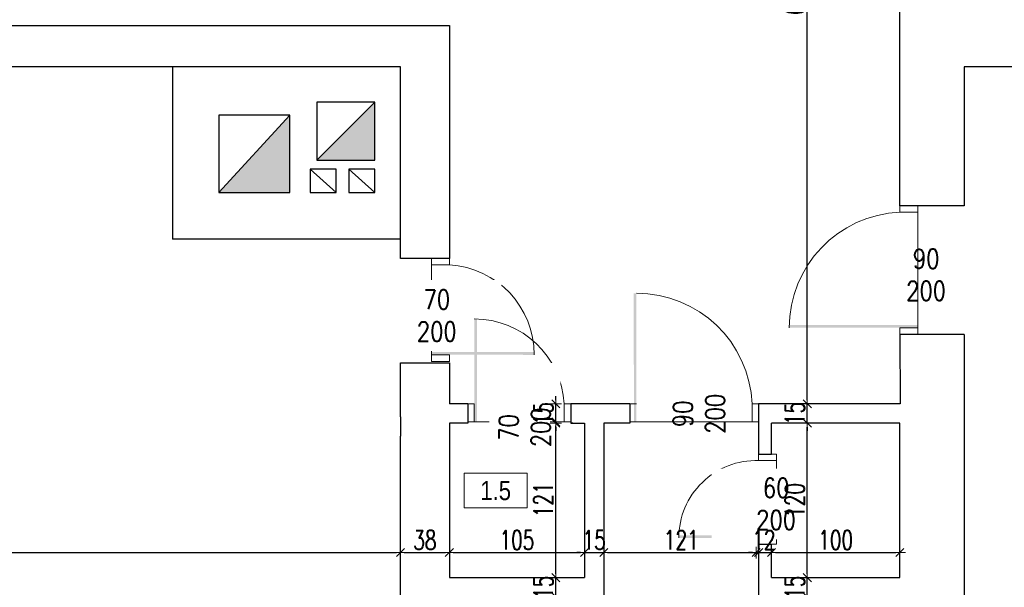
# Model space of a CAD drawing. Header units: millimetres. Extents: x 0 to 111311, y -48878 to -25280.
# Tile 171 of 244: x 100963 to 101728, y -31800 to -31359. Entities that reach past the tile are written whole.
import ezdxf

# ---------------------------------------------------------------- set-up
doc = ezdxf.new("R2010")
doc.units = ezdxf.units.MM
doc.layers.get('Defpoints').update_dxf_attribs({"color": 30})
for name, color, linetype, lineweight in [('J opisy', 7, 'Continuous', 9), ('J stolarka_okna', 144, 'Continuous', 0), ('J wymiary', 1, 'Continuous', 9), ('OPIS', 7, 'Continuous', 5), ('sciany', 252, 'Continuous', 30)]:
    doc.layers.add(name, color=color, linetype=linetype, lineweight=lineweight)
doc.styles.add('ADESK2', font='simplex', dxfattribs={"width": 0.7})
doc.styles.get("Standard").update_dxf_attribs({"font": 'arial.ttf'})
doc.dimstyles.new('1-100', dxfattribs={"dimscale": 1.5, "dimtxt": 10, "dimasz": 2, "dimexe": 1, "dimexo": 1, "dimgap": 1.5, "dimtad": 1, "dimdec": 0, "dimrnd": 0.5, "dimdsep": 46, "dimtxsty": 'ADESK2', "dimblk": 'wymiar', "dimcen": -1, "dimdle": 5, "dimse1": 1, "dimse2": 1, "dimclrd": 256, "dimclre": 256, "dimclrt": 256, "dimadec": 0, "dimazin": 0, "dimtfac": 1, "dimtdec": 0, "dimtix": 1, "dimtmove": 0, "dimatfit": 3, "dimfxl": 20, "dimfxlon": 1, "dimtolj": 1, "dimtzin": 0, "dimarcsym": 0})

# ---------------------------------------------------------------- blocks, each defined once
blk = doc.blocks.new('wymiar')
for p, q in [((1.5, 0), (-1.5, 0)), ((1.06, 1.06), (-1.06, -1.06)), ((0, 1.5), (0, -1.5))]:
    blk.add_line(p, q)
blk = doc.blocks.new('*D2427')
at = {"layer": 'Defpoints', "color": 0, "ltscale": 4}
for p in [(100502.64, -31772.78), (101258.64, -31772.78), (101258.64, -31772.78)]:
    blk.add_point(p, dxfattribs=at)
at = {"layer": 'J wymiary', "lineweight": -2}
blk.add_line((100505.64, -31772.78), (101255.64, -31772.78), dxfattribs=at)
at = {"layer": 'J wymiary', "lineweight": -2, "ltscale": 4, "xscale": 3, "yscale": 3, "zscale": 3, "rotation": 180}
blk.add_blockref('wymiar', (100502.64, -31772.78), dxfattribs=at)
at = {"layer": 'J wymiary', "lineweight": -2, "ltscale": 4, "xscale": 3, "yscale": 3, "zscale": 3}
blk.add_blockref('wymiar', (101258.64, -31772.78), dxfattribs=at)
at = {"layer": 'J wymiary', "ltscale": 4, "insert": (100880.64, -31763.03), "char_height": 15, "attachment_point": 5, "style": 'ADESK2'}
blk.add_mtext('\\A1;756', dxfattribs=at)
blk = doc.blocks.new('*D2428')
at = {"layer": 'Defpoints', "color": 0, "ltscale": 4}
for p in [(101258.64, -31772.78), (101296.64, -31772.78), (101296.64, -31772.78)]:
    blk.add_point(p, dxfattribs=at)
at = {"layer": 'J wymiary', "lineweight": -2}
blk.add_line((101261.64, -31772.78), (101293.64, -31772.78), dxfattribs=at)
at = {"layer": 'J wymiary', "lineweight": -2, "ltscale": 4, "xscale": 3, "yscale": 3, "zscale": 3, "rotation": 180}
blk.add_blockref('wymiar', (101258.64, -31772.78), dxfattribs=at)
at = {"layer": 'J wymiary', "lineweight": -2, "ltscale": 4, "xscale": 3, "yscale": 3, "zscale": 3}
blk.add_blockref('wymiar', (101296.64, -31772.78), dxfattribs=at)
at = {"layer": 'J wymiary', "ltscale": 4, "insert": (101277.64, -31763.03), "char_height": 15, "attachment_point": 5, "style": 'ADESK2'}
blk.add_mtext('\\A1;38', dxfattribs=at)
blk = doc.blocks.new('*D2429')
at = {"layer": 'Defpoints', "color": 0, "ltscale": 4}
for p in [(101296.64, -31772.78), (101401.64, -31772.78), (101401.64, -31772.78)]:
    blk.add_point(p, dxfattribs=at)
at = {"layer": 'J wymiary', "lineweight": -2}
blk.add_line((101299.64, -31772.78), (101398.64, -31772.78), dxfattribs=at)
at = {"layer": 'J wymiary', "lineweight": -2, "ltscale": 4, "xscale": 3, "yscale": 3, "zscale": 3, "rotation": 180}
blk.add_blockref('wymiar', (101296.64, -31772.78), dxfattribs=at)
at = {"layer": 'J wymiary', "lineweight": -2, "ltscale": 4, "xscale": 3, "yscale": 3, "zscale": 3}
blk.add_blockref('wymiar', (101401.64, -31772.78), dxfattribs=at)
at = {"layer": 'J wymiary', "ltscale": 4, "insert": (101349.14, -31763.03), "char_height": 15, "attachment_point": 5, "style": 'ADESK2'}
blk.add_mtext('\\A1;105', dxfattribs=at)
blk = doc.blocks.new('*D2430')
at = {"layer": 'Defpoints', "color": 0, "ltscale": 4}
for p in [(101401.64, -31772.78), (101416.64, -31772.78), (101416.64, -31772.78)]:
    blk.add_point(p, dxfattribs=at)
at = {"layer": 'J wymiary', "lineweight": -2}
for p, q in [((101398.64, -31772.78), (101395.64, -31772.78)), ((101401.64, -31772.78), (101416.64, -31772.78)), ((101419.64, -31772.78), (101422.64, -31772.78))]:
    blk.add_line(p, q, dxfattribs=at)
at = {"layer": 'J wymiary', "lineweight": -2, "ltscale": 4, "xscale": 3, "yscale": 3, "zscale": 3}
blk.add_blockref('wymiar', (101401.64, -31772.78), dxfattribs=at)
at = {"layer": 'J wymiary', "lineweight": -2, "ltscale": 4, "xscale": 3, "yscale": 3, "zscale": 3, "rotation": 180}
blk.add_blockref('wymiar', (101416.64, -31772.78), dxfattribs=at)
at = {"layer": 'J wymiary', "ltscale": 4, "insert": (101409.14, -31763.03), "char_height": 15, "attachment_point": 5, "style": 'ADESK2'}
blk.add_mtext('\\A1;15', dxfattribs=at)
blk = doc.blocks.new('*D2431')
at = {"layer": 'Defpoints', "color": 0, "ltscale": 4}
for p in [(101416.64, -31772.78), (101536.92, -31772.78), (101536.92, -31772.78)]:
    blk.add_point(p, dxfattribs=at)
at = {"layer": 'J wymiary', "lineweight": -2}
blk.add_line((101419.64, -31772.78), (101533.92, -31772.78), dxfattribs=at)
at = {"layer": 'J wymiary', "lineweight": -2, "ltscale": 4, "xscale": 3, "yscale": 3, "zscale": 3, "rotation": 180}
blk.add_blockref('wymiar', (101416.64, -31772.78), dxfattribs=at)
at = {"layer": 'J wymiary', "lineweight": -2, "ltscale": 4, "xscale": 3, "yscale": 3, "zscale": 3}
blk.add_blockref('wymiar', (101536.92, -31772.78), dxfattribs=at)
at = {"layer": 'J wymiary', "ltscale": 4, "insert": (101476.78, -31763.03), "char_height": 15, "attachment_point": 5, "style": 'ADESK2'}
blk.add_mtext('\\A1;121', dxfattribs=at)
blk = doc.blocks.new('*D2432')
at = {"layer": 'Defpoints', "color": 0, "ltscale": 4}
for p in [(101535.06, -31772.78), (101546.92, -31772.78), (101546.92, -31772.78)]:
    blk.add_point(p, dxfattribs=at)
at = {"layer": 'J wymiary', "lineweight": -2}
for p, q in [((101532.06, -31772.78), (101529.06, -31772.78)), ((101535.06, -31772.78), (101546.92, -31772.78)), ((101549.92, -31772.78), (101552.92, -31772.78))]:
    blk.add_line(p, q, dxfattribs=at)
at = {"layer": 'J wymiary', "lineweight": -2, "ltscale": 4, "xscale": 3, "yscale": 3, "zscale": 3}
blk.add_blockref('wymiar', (101535.06, -31772.78), dxfattribs=at)
at = {"layer": 'J wymiary', "lineweight": -2, "ltscale": 4, "xscale": 3, "yscale": 3, "zscale": 3, "rotation": 180}
blk.add_blockref('wymiar', (101546.92, -31772.78), dxfattribs=at)
at = {"layer": 'J wymiary', "ltscale": 4, "insert": (101540.99, -31763.03), "char_height": 15, "attachment_point": 5, "style": 'ADESK2'}
blk.add_mtext('\\A1;12', dxfattribs=at)
blk = doc.blocks.new('*D2433')
at = {"layer": 'Defpoints', "color": 0, "ltscale": 4}
for p in [(101546.92, -31772.78), (101646.64, -31772.78), (101646.64, -31772.78)]:
    blk.add_point(p, dxfattribs=at)
at = {"layer": 'J wymiary', "lineweight": -2}
blk.add_line((101549.92, -31772.78), (101643.64, -31772.78), dxfattribs=at)
at = {"layer": 'J wymiary', "lineweight": -2, "ltscale": 4, "xscale": 3, "yscale": 3, "zscale": 3, "rotation": 180}
blk.add_blockref('wymiar', (101546.92, -31772.78), dxfattribs=at)
at = {"layer": 'J wymiary', "lineweight": -2, "ltscale": 4, "xscale": 3, "yscale": 3, "zscale": 3}
blk.add_blockref('wymiar', (101646.64, -31772.78), dxfattribs=at)
at = {"layer": 'J wymiary', "ltscale": 4, "insert": (101596.78, -31763.03), "char_height": 15, "attachment_point": 5, "style": 'ADESK2'}
blk.add_mtext('\\A1;100', dxfattribs=at)
blk = doc.blocks.new('*D2439')
at = {"layer": 'Defpoints', "color": 0, "ltscale": 4}
for p in [(101368.3, -31792.28), (101379.4, -31792.28), (101368.3, -31807.28)]:
    blk.add_point(p, dxfattribs=at)
at = {"layer": 'J wymiary', "lineweight": -2}
for p, q in [((101379.4, -31789.28), (101379.4, -31786.28)), ((101379.4, -31807.28), (101379.4, -31792.28)), ((101379.4, -31810.28), (101379.4, -31813.28))]:
    blk.add_line(p, q, dxfattribs=at)
at = {"layer": 'J wymiary', "lineweight": -2, "ltscale": 4, "xscale": 3, "yscale": 3, "zscale": 3}
for p, rotation in [((101379.4, -31792.28), 270), ((101379.4, -31807.28), 90)]:
    blk.add_blockref('wymiar', p, dxfattribs=dict(at, rotation=rotation))
at = {"layer": 'J wymiary', "ltscale": 4, "insert": (101369.65, -31799.78), "char_height": 15, "attachment_point": 5, "rotation": 90, "style": 'ADESK2'}
blk.add_mtext('\\A1;15', dxfattribs=at)
blk = doc.blocks.new('*D2440')
at = {"layer": 'Defpoints', "color": 0, "ltscale": 4}
for p in [(101379.4, -31671.28), (101379.4, -31671.28), (101379.4, -31792.28)]:
    blk.add_point(p, dxfattribs=at)
at = {"layer": 'J wymiary', "lineweight": -2}
blk.add_line((101379.4, -31789.28), (101379.4, -31674.28), dxfattribs=at)
at = {"layer": 'J wymiary', "lineweight": -2, "ltscale": 4, "xscale": 3, "yscale": 3, "zscale": 3}
for p, rotation in [((101379.4, -31671.28), 90), ((101379.4, -31792.28), 270)]:
    blk.add_blockref('wymiar', p, dxfattribs=dict(at, rotation=rotation))
at = {"layer": 'J wymiary', "ltscale": 4, "insert": (101369.65, -31731.78), "char_height": 15, "attachment_point": 5, "rotation": 90, "style": 'ADESK2'}
blk.add_mtext('\\A1;121', dxfattribs=at)
blk = doc.blocks.new('*D2441')
at = {"layer": 'Defpoints', "color": 0, "ltscale": 4}
for p in [(101379.4, -31657.28), (101395.34, -31657.28), (101395.34, -31672.28)]:
    blk.add_point(p, dxfattribs=at)
at = {"layer": 'J wymiary', "lineweight": -2}
for p, q in [((101379.4, -31654.28), (101379.4, -31651.28)), ((101379.4, -31672.28), (101379.4, -31657.28)), ((101379.4, -31675.28), (101379.4, -31678.28))]:
    blk.add_line(p, q, dxfattribs=at)
at = {"layer": 'J wymiary', "lineweight": -2, "ltscale": 4, "xscale": 3, "yscale": 3, "zscale": 3}
for p, rotation in [((101379.4, -31657.28), 270), ((101379.4, -31672.28), 90)]:
    blk.add_blockref('wymiar', p, dxfattribs=dict(at, rotation=rotation))
at = {"layer": 'J wymiary', "ltscale": 4, "insert": (101369.65, -31664.78), "char_height": 15, "attachment_point": 5, "rotation": 90, "style": 'ADESK2'}
blk.add_mtext('\\A1;15', dxfattribs=at)
blk = doc.blocks.new('*D2450')
at = {"layer": 'Defpoints', "color": 0, "ltscale": 4}
for p in [(101574.73, -31792.28), (101574.73, -31792.28), (101574.73, -31807.28)]:
    blk.add_point(p, dxfattribs=at)
at = {"layer": 'J wymiary', "lineweight": -2}
for p, q in [((101574.73, -31789.28), (101574.73, -31786.28)), ((101574.73, -31807.28), (101574.73, -31792.28)), ((101574.73, -31810.28), (101574.73, -31813.28))]:
    blk.add_line(p, q, dxfattribs=at)
at = {"layer": 'J wymiary', "lineweight": -2, "ltscale": 4, "xscale": 3, "yscale": 3, "zscale": 3}
for p, rotation in [((101574.73, -31792.28), 270), ((101574.73, -31807.28), 90)]:
    blk.add_blockref('wymiar', p, dxfattribs=dict(at, rotation=rotation))
at = {"layer": 'J wymiary', "ltscale": 4, "insert": (101564.98, -31799.78), "char_height": 15, "attachment_point": 5, "rotation": 90, "style": 'ADESK2'}
blk.add_mtext('\\A1;15', dxfattribs=at)
blk = doc.blocks.new('*D2451')
at = {"layer": 'Defpoints', "color": 0, "ltscale": 4}
for p in [(101574.73, -31672.28), (101574.73, -31672.28), (101574.73, -31792.28)]:
    blk.add_point(p, dxfattribs=at)
at = {"layer": 'J wymiary', "lineweight": -2}
blk.add_line((101574.73, -31789.28), (101574.73, -31675.28), dxfattribs=at)
at = {"layer": 'J wymiary', "lineweight": -2, "ltscale": 4, "xscale": 3, "yscale": 3, "zscale": 3}
for p, rotation in [((101574.73, -31672.28), 90), ((101574.73, -31792.28), 270)]:
    blk.add_blockref('wymiar', p, dxfattribs=dict(at, rotation=rotation))
at = {"layer": 'J wymiary', "ltscale": 4, "insert": (101564.98, -31732.28), "char_height": 15, "attachment_point": 5, "rotation": 90, "style": 'ADESK2'}
blk.add_mtext('\\A1;120', dxfattribs=at)
blk = doc.blocks.new('*D2452')
at = {"layer": 'Defpoints', "color": 0, "ltscale": 4}
for p in [(101574.73, -31657.28), (101574.73, -31657.28), (101574.73, -31672.28)]:
    blk.add_point(p, dxfattribs=at)
at = {"layer": 'J wymiary', "lineweight": -2}
for p, q in [((101574.73, -31654.28), (101574.73, -31651.28)), ((101574.73, -31672.28), (101574.73, -31657.28)), ((101574.73, -31675.28), (101574.73, -31678.28))]:
    blk.add_line(p, q, dxfattribs=at)
at = {"layer": 'J wymiary', "lineweight": -2, "ltscale": 4, "xscale": 3, "yscale": 3, "zscale": 3}
for p, rotation in [((101574.73, -31657.28), 270), ((101574.73, -31672.28), 90)]:
    blk.add_blockref('wymiar', p, dxfattribs=dict(at, rotation=rotation))
at = {"layer": 'J wymiary', "ltscale": 4, "insert": (101564.98, -31664.78), "char_height": 15, "attachment_point": 5, "rotation": 90, "style": 'ADESK2'}
blk.add_mtext('\\A1;15', dxfattribs=at)
blk = doc.blocks.new('*D2453')
at = {"layer": 'Defpoints', "color": 0, "ltscale": 4}
for p in [(101574.73, -31026.28), (101574.73, -31026.28), (101574.73, -31657.28)]:
    blk.add_point(p, dxfattribs=at)
at = {"layer": 'J wymiary', "lineweight": -2}
blk.add_line((101574.73, -31654.28), (101574.73, -31029.28), dxfattribs=at)
at = {"layer": 'J wymiary', "lineweight": -2, "ltscale": 4, "xscale": 3, "yscale": 3, "zscale": 3}
for p, rotation in [((101574.73, -31026.28), 90), ((101574.73, -31657.28), 270)]:
    blk.add_blockref('wymiar', p, dxfattribs=dict(at, rotation=rotation))
at = {"layer": 'J wymiary', "ltscale": 4, "insert": (101564.98, -31341.78), "char_height": 15, "attachment_point": 5, "rotation": 90, "style": 'ADESK2'}
blk.add_mtext('\\A1;631', dxfattribs=at)
blk = doc.blocks.new('*D2575')
at = {"layer": 'Defpoints', "color": 0, "ltscale": 4}
for p in [(96955.64, -30487.28), (102325.87, -30487.28), (102325.87, -32598.18)]:
    blk.add_point(p, dxfattribs=at)
at = {"layer": 'J wymiary', "lineweight": -2, "ltscale": 4}
blk.add_line((96958.64, -32598.18), (102322.87, -32598.18), dxfattribs=at)
at = {"layer": 'J wymiary', "lineweight": -2, "ltscale": 4, "xscale": 3, "yscale": 3, "zscale": 3, "rotation": 180}
blk.add_blockref('wymiar', (96955.64, -32598.18), dxfattribs=at)
at = {"layer": 'J wymiary', "lineweight": -2, "ltscale": 4, "xscale": 3, "yscale": 3, "zscale": 3}
blk.add_blockref('wymiar', (102325.87, -32598.18), dxfattribs=at)
at = {"layer": 'J wymiary', "ltscale": 4, "insert": (99640.76, -32588.43), "char_height": 15, "attachment_point": 5, "style": 'ADESK2'}
blk.add_mtext('\\A1;5370', dxfattribs=at)
blk = doc.blocks.new('*D2623')
at = {"layer": 'Defpoints', "color": 0, "ltscale": 4}
for p in [(98604.63, -27461.28), (102282.28, -32298.51), (102777.66, -32298.51)]:
    blk.add_point(p, dxfattribs=at)
at = {"layer": 'J wymiary', "lineweight": -2}
blk.add_line((102777.66, -27464.28), (102777.66, -32295.51), dxfattribs=at)
at = {"layer": 'J wymiary', "lineweight": -2, "ltscale": 4, "xscale": 3, "yscale": 3, "zscale": 3}
for p, rotation in [((102777.66, -27461.28), 90), ((102777.66, -32298.51), 270)]:
    blk.add_blockref('wymiar', p, dxfattribs=dict(at, rotation=rotation))
at = {"layer": 'J wymiary', "ltscale": 4, "insert": (102767.91, -29879.9), "char_height": 15, "attachment_point": 5, "rotation": 90, "style": 'ADESK2'}
blk.add_mtext('\\A1;4837', dxfattribs=at)

msp = doc.modelspace()

# ---------------------------------------------------------------- hatches: boundary and pattern name
at = {"layer": 'sciany'}
for points in [[(101238.668, -31422.99), (101193.668, -31467.99), (101238.668, -31467.99)], [(101172.668, -31432.99), (101117.668, -31492.99), (101172.668, -31492.99)]]:
    msp.add_hatch(color=256, dxfattribs=at).paths.add_polyline_path(points)

# ---------------------------------------------------------------- linework, layer by layer
at = {"layer": 'J opisy'}
for p, q in [((101692.477, -31553.284), (101642.477, -31553.284)), ((101312.31, -31584.284), (101262.31, -31584.284)), ((101486.921, -31639.545), (101486.921, -31689.545)), ((101350.921, -31700.949), (101350.921, -31650.949)), ((101575.921, -31731.284), (101525.921, -31731.284))]:
    msp.add_line(p, q, dxfattribs=at)
at = {"layer": 'J stolarka_okna'}
for p, q in [((101660.738, -31503.284), (101646.738, -31503.284)), ((101646.738, -31503.284), (101646.738, -31508.284)), ((101660.738, -31508.284), (101646.738, -31508.284)), ((101660.738, -31508.284), (101660.738, -31503.284)), ((101282.644, -31544.284), (101296.644, -31544.284)), ((101282.644, -31549.284), (101282.644, -31544.284)), ((101296.644, -31544.284), (101296.644, -31549.284)), ((101282.644, -31549.284), (101282.644, -31619.284)), ((101282.644, -31549.284), (101296.644, -31549.284)), ((101660.738, -31598.284), (101646.738, -31598.284)), ((101646.738, -31598.284), (101646.738, -31603.284)), ((101660.738, -31603.284), (101660.738, -31598.284)), ((101282.644, -31619.284), (101296.644, -31619.284)), ((101282.644, -31624.284), (101282.644, -31619.284)), ((101296.644, -31619.284), (101296.644, -31624.284)), ((101282.644, -31624.284), (101296.644, -31624.284)), ((101315.921, -31657.284), (101310.921, -31657.284)), ((101310.921, -31671.284), (101310.921, -31657.284)), ((101315.921, -31671.284), (101315.921, -31657.284)), ((101390.921, -31657.284), (101385.921, -31657.284)), ((101385.921, -31671.284), (101385.921, -31657.284)), ((101390.921, -31671.284), (101390.921, -31657.284)), ((101441.921, -31657.284), (101436.921, -31657.284)), ((101536.921, -31657.284), (101531.921, -31657.284)), ((101531.921, -31671.284), (101531.921, -31657.284)), ((101310.921, -31671.284), (101315.921, -31671.284)), ((101385.921, -31671.284), (101315.921, -31671.284)), ((101385.921, -31671.284), (101390.921, -31671.284)), ((101436.921, -31671.284), (101441.921, -31671.284)), ((101531.921, -31671.284), (101536.921, -31671.284)), ((101536.921, -31696.284), (101536.921, -31701.284)), ((101550.921, -31696.284), (101536.921, -31696.284)), ((101550.921, -31701.284), (101550.921, -31696.284)), ((101550.921, -31701.284), (101536.921, -31701.284)), ((101550.921, -31701.284), (101550.921, -31761.284)), ((101536.921, -31761.284), (101536.921, -31766.284)), ((101550.921, -31761.284), (101536.921, -31761.284)), ((101550.921, -31766.284), (101550.921, -31761.284)), ((101550.921, -31766.284), (101536.921, -31766.284))]:
    msp.add_line(p, q, dxfattribs=at)
msp.add_arc((101292.633, -31619.18), 70.011, 0, 86.715587, dxfattribs=at)
for points in [[(101442.025, -31571.264), (101439.9, -31571.264), (101442.025, -31671.264), (101440.025, -31671.264)], [(101560.738, -31596.054), (101560.738, -31598.18), (101660.738, -31596.054), (101660.738, -31598.054)], [(101362.644, -31617.054), (101362.644, -31619.18), (101282.644, -31617.054), (101282.644, -31619.054)], [(101474.921, -31759.283), (101474.921, -31761.409), (101550.921, -31759.283), (101550.921, -31761.283)]]:
    msp.add_solid(points, dxfattribs=at)
at = {"layer": 'sciany'}
for p, q in [((101646.644, -31503.284), (101646.644, -31281.284)), ((99965.644, -31363.284), (101009.36, -31363.284)), ((101009.36, -31363.284), (101296.644, -31363.284)), ((101296.644, -31363.284), (101296.644, -31544.284)), ((101258.644, -31395.284), (100687.644, -31395.284)), ((101081.644, -31395.284), (101081.644, -31529.284)), ((101258.644, -31544.284), (101258.644, -31395.284)), ((102271.644, -31395.284), (101696.644, -31395.284)), ((101696.644, -31395.284), (101696.644, -31503.284)), ((101238.668, -31422.99), (101193.668, -31422.99)), ((101193.668, -31422.99), (101193.668, -31467.99)), ((101193.668, -31467.99), (101238.668, -31422.99)), ((101238.668, -31467.99), (101238.668, -31422.99)), ((101172.668, -31432.99), (101117.668, -31432.99)), ((101117.668, -31432.99), (101117.668, -31492.99)), ((101117.668, -31492.99), (101172.668, -31432.99)), ((101172.668, -31492.99), (101172.668, -31432.99)), ((101193.668, -31467.99), (101238.668, -31467.99)), ((101208.606, -31474.99), (101188.606, -31474.99)), ((101188.606, -31474.99), (101188.606, -31492.99)), ((101188.606, -31474.99), (101208.606, -31492.99)), ((101208.606, -31492.99), (101208.606, -31474.99)), ((101238.668, -31474.99), (101218.668, -31474.99)), ((101218.668, -31474.99), (101218.668, -31492.99)), ((101218.668, -31474.99), (101238.668, -31492.99)), ((101238.668, -31492.99), (101238.668, -31474.99)), ((101117.668, -31492.99), (101172.668, -31492.99)), ((101188.606, -31492.99), (101208.606, -31492.99)), ((101218.668, -31492.99), (101238.668, -31492.99)), ((101696.644, -31503.284), (101646.644, -31503.284)), ((101258.644, -31529.284), (101081.644, -31529.284)), ((101296.644, -31544.284), (101258.644, -31544.284)), ((101696.644, -31603.284), (101646.644, -31603.284)), ((101646.738, -31603.284), (101646.921, -31657.284)), ((101696.644, -31603.284), (101696.644, -32255.284)), ((101258.644, -31667.284), (101258.644, -31625.284)), ((101258.644, -31625.284), (101296.644, -31625.284)), ((101296.644, -31625.284), (101296.644, -31657.284)), ((101310.921, -31657.284), (101296.644, -31657.284)), ((101310.921, -31657.284), (101310.921, -31672.284)), ((101436.921, -31657.284), (101390.921, -31657.284)), ((101390.921, -31657.284), (101390.921, -31672.284)), ((101436.921, -31657.284), (101436.921, -31672.284)), ((101646.921, -31657.284), (101536.921, -31657.284)), ((101536.921, -31657.284), (101536.921, -31672.284)), ((101258.644, -31667.284), (101258.644, -31682.284)), ((101296.644, -31672.284), (101296.644, -31792.284)), ((101310.921, -31672.284), (101296.644, -31672.284)), ((101392.644, -31672.284), (101390.921, -31672.284)), ((101390.921, -31672.284), (101401.644, -31672.284)), ((101401.644, -31672.284), (101401.644, -31792.284)), ((101416.644, -31672.284), (101416.644, -31807.284)), ((101416.644, -31672.284), (101416.644, -31672.284)), ((101436.921, -31672.284), (101416.644, -31672.284)), ((101536.921, -31672.284), (101536.921, -31696.284)), ((101646.644, -31672.284), (101546.921, -31672.284)), ((101546.921, -31696.284), (101546.921, -31672.284)), ((101646.644, -31792.284), (101646.644, -31672.284)), ((101258.644, -31975.284), (101258.644, -31682.284)), ((101536.921, -31696.284), (101546.921, -31696.284)), ((101536.921, -31766.284), (101546.921, -31766.284)), ((101536.921, -31766.284), (101536.921, -31807.284)), ((101546.921, -31792.284), (101546.921, -31766.284)), ((101296.644, -31792.284), (101401.644, -31792.284)), ((101546.921, -31792.284), (101646.644, -31792.284))]:
    msp.add_line(p, q, dxfattribs=at)

# ---------------------------------------------------------------- dimensions: what is measured, and where the dimension line sits
at = {"layer": 'J wymiary'}
for base, p1, p2, picture, middle in [((101574.726, -31026.284), (101574.726, -31657.284), (101574.726, -31026.284), '*D2453', (101564.976, -31341.784)), ((101574.726, -31657.284), (101574.726, -31672.284), (101574.726, -31657.284), '*D2452', (101564.976, -31664.784)), ((101379.398, -31792.284), (101368.296, -31807.284), (101368.296, -31792.284), '*D2439', (101369.648, -31799.784)), ((101574.726, -31792.284), (101574.726, -31807.284), (101574.726, -31792.284), '*D2450', (101564.976, -31799.784))]:
    dim = msp.add_linear_dim(base=base, p1=p1, p2=p2, angle=90, dimstyle='1-100', dxfattribs=at)
    dim.commit()
    dim.dimension.update_dxf_attribs({"geometry": picture, "text_midpoint": middle})
for base, p1, p2, picture, middle in [((101258.644, -31772.784), (100502.644, -31772.784), (101258.644, -31772.784), '*D2427', (100880.644, -31763.034)), ((101296.644, -31772.784), (101258.644, -31772.784), (101296.644, -31772.784), '*D2428', (101277.644, -31763.034)), ((101401.644, -31772.784), (101296.644, -31772.784), (101401.644, -31772.784), '*D2429', (101349.144, -31763.034)), ((101416.644, -31772.784), (101401.644, -31772.784), (101416.644, -31772.784), '*D2430', (101409.144, -31763.034))]:
    dim = msp.add_linear_dim(base=base, p1=p1, p2=p2, dimstyle='1-100', dxfattribs=at)
    dim.commit()
    dim.dimension.update_dxf_attribs({"geometry": picture, "text_midpoint": middle})

# ---------------------------------------------------------------- next in the draw order: texts
at = {"layer": 'J opisy', "char_height": 15, "width": 85.22639, "attachment_point": 5, "line_spacing_factor": 0.771429, "bg_fill": 2}
for s, insert, rotation in [('\\pxsm1;{\\Fsimplex.shx|c238;\\W0.8;90\\P200}', (101667.044, -31556.988), 0.004545), ('\\pxsm1;{\\Fsimplex.shx|c238;\\W0.8;70\\P200}', (101286.876, -31588.615), 359.995455), ('\\pxsm1;{\\Fsimplex.shx|c238;\\W0.8;90\\P200}', (101490.625, -31664.978), 90.004545)]:
    msp.add_mtext(s, dxfattribs=dict(at, insert=insert, rotation=rotation))

# ---------------------------------------------------------------- next in the draw order: linework, layer by layer
at = {"layer": 'J stolarka_okna'}
for p, q in [((101660.738, -31508.284), (101660.738, -31598.284)), ((101531.921, -31671.284), (101441.921, -31671.284))]:
    msp.add_line(p, q, dxfattribs=at)
for centre, radius, start, end in [((101650.723, -31598.18), 89.984, 92.537795, 180), ((101442.025, -31661.268), 89.984, 2.537795, 90), ((101316.025, -31661.295), 70.011, 3.284413, 90), ((101535.075, -31761.409), 60.154, 88.240986, 180)]:
    msp.add_arc(centre, radius, start, end, dxfattribs=at)
msp.add_solid([(101318.15, -31591.284), (101316.025, -31591.284), (101318.15, -31671.284), (101316.15, -31671.284)], dxfattribs=at)

# ---------------------------------------------------------------- next in the draw order: texts
at = {"layer": 'J opisy', "char_height": 15, "width": 85.22639, "attachment_point": 5, "line_spacing_factor": 0.771429, "bg_fill": 2}
for s, insert, rotation in [('\\pxsm1;{\\Fsimplex.shx|c238;\\W0.8;70\\P200}', (101355.252, -31675.516), 90.004545), ('\\pxsm1;{\\Fsimplex.shx|c238;\\W0.8;60\\P200}', (101550.488, -31734.988), 0.004545)]:
    msp.add_mtext(s, dxfattribs=dict(at, insert=insert, rotation=rotation))

# ---------------------------------------------------------------- next in the draw order: linework, layer by layer
at = {"layer": 'OPIS'}
msp.add_lwpolyline([(101357.006, -31738.106), (101308.256, -31738.106), (101308.256, -31711.231), (101357.006, -31711.231)], close=True, dxfattribs=at)

# ---------------------------------------------------------------- next in the draw order: texts
at = {"layer": 'OPIS', "insert": (101332.631, -31724.668), "char_height": 15, "width": 48.75, "attachment_point": 5, "line_spacing_factor": 0.857143}
msp.add_mtext('{\\fArial Narrow|b0|i0|c238|p34;1.5}', dxfattribs=at)

# ---------------------------------------------------------------- next in the draw order: dimensions: what is measured, and where the dimension line sits
at = {"layer": 'J wymiary'}
dim = msp.add_linear_dim(base=(102777.657, -32298.51), p1=(98604.626, -27461.284), p2=(102282.279, -32298.51), angle=90, dimstyle='1-100', override={"dimblk": 'wymiar'}, dxfattribs=at)
dim.commit()
dim.dimension.update_dxf_attribs({"geometry": '*D2623', "text_midpoint": (102767.907, -29879.897)})
at = {"layer": 'J wymiary', "ltscale": 4}
dim = msp.add_linear_dim(base=(102325.87, -32598.181), p1=(96955.644, -30487.284), p2=(102325.87, -30487.284), dimstyle='1-100', override={"dimblk": 'wymiar', "dimtmove": 1}, dxfattribs=at)
dim.commit()
dim.dimension.update_dxf_attribs({"geometry": '*D2575', "text_midpoint": (99640.757, -32588.431)})
at = {"layer": 'J wymiary'}
for base, p1, p2, picture, middle in [((101379.398, -31657.284), (101395.338, -31672.284), (101395.338, -31657.284), '*D2441', (101369.648, -31664.784)), ((101379.398, -31671.284), (101379.398, -31792.284), (101379.398, -31671.284), '*D2440', (101369.648, -31731.784)), ((101574.726, -31672.284), (101574.726, -31792.284), (101574.726, -31672.284), '*D2451', (101564.976, -31732.284))]:
    dim = msp.add_linear_dim(base=base, p1=p1, p2=p2, angle=90, dimstyle='1-100', dxfattribs=at)
    dim.commit()
    dim.dimension.update_dxf_attribs({"geometry": picture, "text_midpoint": middle})
for base, p1, p2, picture, middle in [((101536.921, -31772.784), (101416.644, -31772.784), (101536.921, -31772.784), '*D2431', (101476.782, -31763.034)), ((101546.921, -31772.784), (101535.06, -31772.784), (101546.921, -31772.784), '*D2432', (101540.991, -31763.034)), ((101646.644, -31772.784), (101546.921, -31772.784), (101646.644, -31772.784), '*D2433', (101596.782, -31763.034))]:
    dim = msp.add_linear_dim(base=base, p1=p1, p2=p2, dimstyle='1-100', dxfattribs=at)
    dim.commit()
    dim.dimension.update_dxf_attribs({"geometry": picture, "text_midpoint": middle})

doc.saveas('drawing.dxf')
